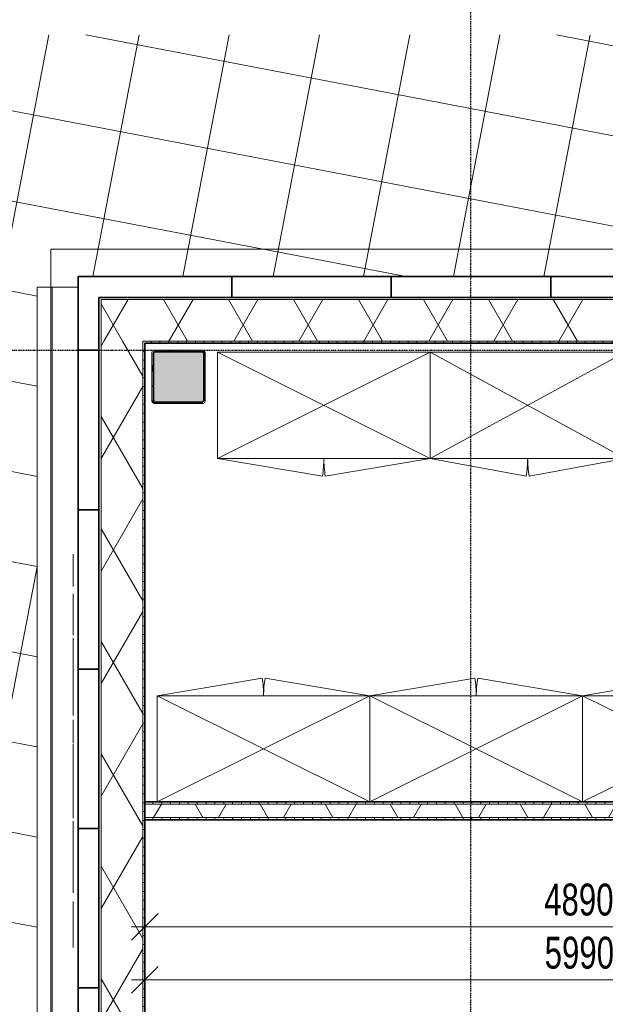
# Model space of a CAD drawing. Header units: millimetres. Extents: x -80560 to 110805, y -11020 to 52719.
# Tile 27 of 152: x 37749 to 41053, y 44108 to 49667. Entities that reach past the tile are written whole.
import ezdxf

# ---------------------------------------------------------------- set-up
doc = ezdxf.new("R2010")
doc.units = ezdxf.units.MM
doc.linetypes.add('CENTER2', pattern=[20, 8, -4, 4, -4])
doc.linetypes.add('DASHED2-1', pattern=[3, 2, -1])
for name, color, linetype, lineweight in [('A-ANNO-DIMS', 211, 'Continuous', 9), ('A-ANNO-DIMS-100', 211, 'Continuous', 9), ('A-DETL-MBND', 5, 'Continuous', 18), ('A-FLOR', 192, 'Continuous', 18), ('A-FLOR-OVHD', 1, 'DASHED2-1', 18), ('A-FLOR-PATT', 8, 'Continuous', 18), ('A-GENM', 13, 'Continuous', 18), ('A-WALL', 113, 'Continuous', 35), ('A-WALL-PATT', 111, 'Continuous', 35), ('G-IMPT', 8, 'Continuous', 18), ('I-FURN', 30, 'Continuous', 18), ('I-WALL', 2, 'Continuous', 18), ('S-COLS', 52, 'Continuous', 18), ('S-GRID', 1, 'Continuous', 9)]:
    doc.layers.add(name, color=color, linetype=linetype, lineweight=lineweight)
doc.styles.add('Arial_6', font='arial.ttf', dxfattribs={"width": 0.7, "height": 180})
doc.dimstyles.new('n3o_1_8', dxfattribs={"dimscale": 304.8, "dimtxt": 183.646692, "dimasz": 0.492126, "dimexe": 0.246063, "dimexo": 0.0625, "dimgap": 0.032808, "dimtad": 1, "dimdec": 0, "dimdsep": 46, "dimtxsty": 'Arial_6', "dimblk1": 'OBLIQUE', "dimblk2": 'OBLIQUE', "dimsah": 1, "dimcen": 0.09, "dimdle": 0.246063, "dimazin": 0, "dimtfac": 1, "dimtdec": 4, "dimtix": 1, "dimtmove": 0, "dimatfit": 3, "dimfxl": 0.246063, "dimfxlon": 1, "dimtvp": 1, "dimtolj": 1, "dimtzin": 0, "dimarcsym": 2})
doc.dimstyles.new('n3o_1_8_1', dxfattribs={"dimscale": 304.8, "dimtxt": 183.646692, "dimasz": 0.492126, "dimexe": 0.246063, "dimexo": 0.0625, "dimgap": 0.032808, "dimtad": 1, "dimdec": 0, "dimdsep": 46, "dimtxsty": 'Arial_6', "dimblk1": 'OBLIQUE', "dimblk2": 'OBLIQUE', "dimsah": 1, "dimcen": 0.09, "dimdle": 0.246063, "dimazin": 0, "dimtfac": 1, "dimtdec": 4, "dimtix": 1, "dimtmove": 2, "dimatfit": 3, "dimfxl": 0.246063, "dimfxlon": 1, "dimtvp": 1, "dimtolj": 1, "dimtzin": 0, "dimarcsym": 2})
pattern_1 = [(60, (24894.82, 0), (-274.963, 158.75), []), (120, (24894.82, 0), (-274.963, -158.75), [])]
pattern_2 = [(90, (41450.07, 45150), (-50, 2e-13), [])]

# ---------------------------------------------------------------- blocks, each defined once
blk = doc.blocks.new('Leonardo College_EHA_1489_R18_CF_situatie_2020_rvt-1-DO_00 begane grond')
at = {"layer": 'A-FLOR-PATT', "lineweight": 9}
h = blk.add_hatch(dxfattribs=at)
h.set_pattern_fill('FP_25', color=43, style=0, pattern_type=2)
h.set_pattern_definition([(169.149, (24084.14, 38525.2), (-94.128, -491.06), []), (259.149, (24084.14, 38525.2), (491.06, -94.128), [])])
h.paths.add_polyline_path([(14151.7, 9821), (14151.7, 34634), (13184, 34634), (13184, 34771), (12951.7, 34771), (12951.7, 48157), (13184, 48157), (13184, 48216), (18550, 48216), (18550, 48157), (19450, 48157), (19450, 48216), (19700, 48216), (19700, 48157), (20600, 48157), (20600, 48216), (21650, 48216), (21650, 48157), (22550, 48157), (22550, 48216), (23000, 48216), (23000, 48157), (24100, 48157), (24100, 48216), (26625, 48216), (26625, 48202), (26650, 48201.5), (26650, 48157), (28000, 48157), (28000, 48202), (28025, 48202), (28025, 48216), (29775, 48216), (29775, 48202), (29800, 48201), (29800, 48157), (29805, 48157), (29805, 48201), (29825, 48201), (29825, 48166.5), (31125, 48166.5), (31125, 48201), (31145, 48201), (31145, 48157), (31150, 48157), (31150, 48202), (31175, 48202), (31175, 48216), (32800, 48216), (32800, 48157), (33630.7, 48157), (33630.7, 49580.6), (7590.2, 49580.6), (7590.2, 9821), (12289, 9821)], flags=0)
h.paths.add_polyline_path([(10632.4, 32055), (10632.4, 32075), (10622.4, 32075), (10622.4, 32055), (10282.4, 32055), (10282.4, 32075), (10272.4, 32075), (10272.4, 32055), (9932.4, 32055), (9932.4, 32075), (9922.4, 32075), (9922.4, 32055), (9582.4, 32055), (9582.4, 32075), (9572.4, 32075), (9572.4, 32055), (9232.4, 32055), (9232.4, 32075), (9222.4, 32075), (9222.4, 32055), (8882.4, 32055), (8882.4, 32075), (8877.4, 32075), (8877.4, 32655), (10977.4, 32655), (10977.4, 32075), (10972.4, 32075), (10972.4, 32055)], flags=0)
h.paths.add_polyline_path([(67959.7, 48157), (67959.7, 49580.6), (48811.5, 49580.6), (48807.2, 48216), (49300, 48216), (49300, 48157), (51100, 48157), (51100, 48216), (54550, 48216), (54550, 48157), (57250, 48157), (57250, 48216), (60400, 48216), (60400, 48157), (62200, 48157), (62200, 48216), (64450, 48216), (64450, 48157), (67499.3, 48157)], flags=0)
h.paths.add_polyline_path([(27719, 48165.9), (27719, 48210.9), (27991, 48210.9), (27991, 48165.9), (27853.6, 48165.9)], flags=0)
h.paths.add_polyline_path([(27266.3, 48165.9), (26659, 48165.9), (26659, 48210.9), (27711, 48210.9), (27711, 48165.9), (27559.9, 48165.9)], flags=0)
h.paths.add_polyline_path([(31120.2, 48171), (29829, 48171), (29829, 48201), (31120.2, 48201)], flags=0)
at = {"layer": 'A-DETL-MBND', "color": 254}
for p, q in [((13037.7, 48157), (13037.7, 39980.3)), ((13037.7, 39980.3), (13037.7, 48157))]:
    blk.add_line(p, q, dxfattribs=at)
at = {"layer": 'A-FLOR', "color": 7}
for p, q in [((12951.7, 34771), (12951.7, 48157)), ((12951.7, 48157), (13184, 48157))]:
    blk.add_line(p, q, dxfattribs=at)
blk = doc.blocks.new('NLRS_28_SCO_UN_staalkolom koker betongevuld_gen_CGA - kolom B-1198830-DO_00 begane grond')
at = {"layer": 'S-COLS', "lineweight": 5}
h = blk.add_hatch(dxfattribs=at)
h.set_pattern_fill('FP_160', color=256, style=0, pattern_type=2)
h.set_pattern_definition([(45, (-13750, -47650), (-99.99975, 99.99975), []), (45, (-13665, -47650), (-99.99975, 99.99975), []), (45, (-13660, -47650), (-99.99975, 99.99975), []), (45, (-13655, -47650), (-99.99975, 99.99975), []), (45, (-13650, -47650), (-99.99975, 99.99975), []), (45, (-13645, -47650), (-99.99975, 99.99975), []), (45, (-13640, -47650), (-99.99975, 99.99975), []), (45, (-13635, -47650), (-99.99975, 99.99975), [])])
h.paths.add_polyline_path([(138, -150), (146.5, -146.5), (150, -138), (150, 138), (146.5, 146.5), (138, 150), (-138, 150), (-146.5, 146.5), (-150, 138), (-150, -138), (-146.5, -146.5), (-138, -150)], flags=0)
h.paths.add_polyline_path([(134, -142), (-134, -142), (-139.7, -139.7), (-142, -134), (-142, 134), (-139.7, 139.7), (-134, 142), (134, 142), (139.7, 139.7), (142, 134), (142, -134), (139.7, -139.7)], flags=0)
at = {"layer": 'S-COLS', "lineweight": 9}
blk.add_hatch(color=256, dxfattribs=at).paths.add_polyline_path([(134, -142), (139.7, -139.7), (142, -134), (142, 134), (139.7, 139.7), (134, 142), (-134, 142), (-139.7, 139.7), (-142, 134), (-142, -134), (-139.7, -139.7), (-134, -142)], flags=0)
at = {"layer": 'S-COLS'}
for p, q in [((-150, 138), (-150, -138)), ((-142, -134), (-142, 134)), ((138, 150), (-138, 150)), ((-134, 142), (134, 142)), ((142, 134), (142, -134)), ((150, -138), (150, 138)), ((-138, -150), (138, -150)), ((134, -142), (-134, -142))]:
    blk.add_line(p, q, dxfattribs=at)
at = {"layer": 'S-COLS', "lineweight": 35}
for p, q in [((-142, 134), (-142, -134)), ((134, 142), (-134, 142)), ((142, -134), (142, 134)), ((-134, -142), (134, -142))]:
    blk.add_line(p, q, dxfattribs=at)
at = {"layer": 'S-COLS'}
for centre, radius, start, end in [((-138, 138), 12, 90, 180), ((-134, 134), 8, 90, 180), ((134, 134), 8, 0, 90), ((138, 138), 12, 0, 90), ((-138, -138), 12, 180, 270), ((-134, -134), 8, 180, 270), ((134, -134), 8, 270, 0), ((138, -138), 12, 270, 360)]:
    blk.add_arc(centre, radius, start, end, dxfattribs=at)
at = {"layer": 'S-COLS', "lineweight": 35}
for centre, start, end in [((-134, 134), 90, 180), ((134, 134), 360, 90), ((-134, -134), 180, 270), ((134, -134), 270, 360)]:
    blk.add_arc(centre, 8, start, end, dxfattribs=at)
blk = doc.blocks.new('19112_SW_LeonardoCollege_R2020_rvt-1-DO_00 begane grond')
at = {"color": 50, "lineweight": 9}
blk.add_blockref('NLRS_28_SCO_UN_staalkolom koker betongevuld_gen_CGA - kolom B-1198830-DO_00 begane grond', (13750, 47650), dxfattribs=at)
blk = doc.blocks.new('82_kast met dubbele deur - Opbergkast 120x60x2100cm-32713132-DO_00 begane grond')
at = {"layer": 'I-FURN'}
for p, q in [((-600, -300), (-600, 300)), ((-600, 300), (600, 300)), ((600, 300), (-600, -300)), ((-600, 300), (600, -300)), ((600, 300), (-600, 300)), ((-600, 300), (-600, -300)), ((-600, -300), (-600, 300)), ((-600, 300), (600, 300)), ((600, 300), (600, -300)), ((600, -300), (600, 300)), ((600, 300), (600, -300)), ((600, -300), (-600, -300)), ((-600, -300), (-8.3, -399.7)), ((-600, -300), (600, -300)), ((600, -300), (-600, -300)), ((600, -300), (8.3, -399.7))]:
    blk.add_line(p, q, dxfattribs=at)
for centre, start, end in [((-600, -300), 350.435, 0), ((600, -300), 180, 189.565)]:
    blk.add_arc(centre, 600, start, end, dxfattribs=at)
blk = doc.blocks.new('82_kast met dubbele deur - Opbergkast 90x60x2100cm-32830086-DO_00 begane grond')
at = {"layer": 'I-FURN'}
for p, q in [((-550, 300), (-9.1, 399.7)), ((550, 300), (9.1, 399.7)), ((550, 300), (-550, 300)), ((-550, 300), (-550, -300)), ((550, -300), (-550, 300)), ((-550, -300), (550, 300)), ((550, 300), (-550, 300)), ((-550, 300), (-550, -300)), ((-550, -300), (-550, 300)), ((-550, 300), (550, 300)), ((550, -300), (550, 300)), ((550, -300), (550, 300)), ((550, 300), (550, -300)), ((-550, -300), (550, -300)), ((-550, -300), (550, -300)), ((550, -300), (-550, -300))]:
    blk.add_line(p, q, dxfattribs=at)
for centre, start, end in [((-550, 300), 0, 10.4439), ((550, 300), 169.5561, 180)]:
    blk.add_arc(centre, 550, start, end, dxfattribs=at)
blk = doc.blocks.new('logo_leonardo - Leonardo_College_gecentreerd_CMYK_dwg_block 6-33094038-DO_00 begane grond')
at = {"layer": 'G-IMPT'}
for points in [[(-789.9, 0), (-789.9, 0), (-788.8, 0), (-786, 0)], [(-786, 0), (-788.8, 0), (-789.9, 0), (-789.9, 0)], [(-786, 0), (-786, 0), (-779.2, 0), (-779.2, 0)], [(-772.7, 0), (-772.7, 0), (-786, 0), (-786, 0)], [(-779.2, 0), (-777, 0), (-776, 0), (-774.8, 0)], [(-774.8, 0), (-774.8, 0), (-772.2, 0), (-772.2, 0)], [(-768.9, 0), (-768.9, 0), (-769.6, 0), (-772.7, 0)], [(-772.2, 0), (-766.8, 0), (-759.5, 0), (-744.2, 0)], [(-749.2, 0), (-762.4, 0), (-768.9, 0), (-768.9, 0)], [(-729.8, 0), (-729.8, 0), (-736.1, 0), (-749.2, 0)], [(-744.2, 0), (-728, 0), (-718.6, 0), (-713.6, 0)], [(-726, 0), (-728.9, 0), (-729.8, 0), (-729.8, 0)], [(-712.7, 0), (-712.7, 0), (-726, 0), (-726, 0)], [(-713.6, 0), (-708.7, 0), (-699.6, 0), (-684.4, 0)], [(-708.9, 0), (-708.9, 0), (-709.8, 0), (-712.7, 0)], [(-689.3, 0), (-701.7, 0), (-708.9, 0), (-708.9, 0)], [(-670, 0), (-670, 0), (-677.2, 0), (-689.3, 0)], [(-684.4, 0), (-664.1, 0), (-649, 0), (-649, 0)], [(-666.1, 0), (-669.1, 0), (-670, 0), (-670, 0)], [(-652.9, 0), (-652.9, 0), (-666.1, 0), (-666.1, 0)], [(-649, 0), (-649, 0), (-649.9, 0), (-652.9, 0)], [(-632.6, 0), (-632.6, 0), (-616.8, 0), (-596.9, 0)], [(-600.4, 0), (-617, 0), (-632.6, 0), (-632.6, 0)], [(-624.9, 0), (-625.6, 0), (-625.3, 0), (-622.5, 0)], [(-622.7, 0), (-622.7, 0), (-624.9, 0), (-624.9, 0)], [(-618.3, 0), (-621.2, 0), (-621.9, 0), (-622.7, 0)], [(-622.5, 0), (-620.3, 0), (-603.9, 0), (-590.3, 0)], [(-591.2, 0), (-601.7, 0), (-611.4, 0), (-618.3, 0)], [(-591.9, 0), (-605.9, 0), (-611.8, 0), (-611.8, 0)], [(-611.8, 0), (-611.8, 0), (-606.5, 0), (-593.8, 0)], [(-566, 0), (-571.1, 0), (-581.3, 0), (-600.4, 0)], [(-596.9, 0), (-589.2, 0), (-577.9, 0), (-569.8, 0)], [(-593.8, 0), (-584.4, 0), (-575.4, 0), (-569.8, 0)], [(-569.8, 0), (-577.8, 0), (-583.8, 0), (-591.9, 0)], [(-569.8, 0), (-569.8, 0), (-574.3, 0), (-591.2, 0)], [(-590.3, 0), (-555.1, 0), (-548.9, 0), (-548.9, 0)], [(-564.7, 0), (-564.7, 0), (-566, 0), (-566, 0)], [(-560.5, 0), (-562.7, 0), (-563.6, 0), (-564.7, 0)], [(-552.7, 0), (-552.7, 0), (-560.5, 0), (-560.5, 0)], [(-548.9, 0), (-548.9, 0), (-549.6, 0), (-552.7, 0)], [(-543.3, 0), (-544.1, 0), (-543.1, 0), (-540.9, 0)], [(-499, 0), (-499, 0), (-543.3, 0), (-543.3, 0)], [(-540.9, 0), (-540.9, 0), (-526.2, 0), (-526.2, 0)], [(-526.2, 0), (-523.6, 0), (-522.7, 0), (-521.2, 0)], [(-521.2, 0), (-521.2, 0), (-495.5, 0), (-495.5, 0)], [(-495.6, 0), (-497.1, 0), (-497.5, 0), (-499, 0)], [(-495.1, 0), (-495.1, 0), (-495.6, 0), (-495.6, 0)], [(-495.5, 0), (-495.5, 0), (-495.3, 0), (-495.3, 0)], [(-495.3, 0), (-495.3, 0), (-469.9, 0), (-469.9, 0)], [(-492, 0), (-493.4, 0), (-493.8, 0), (-495.1, 0)], [(-447.8, 0), (-447.8, 0), (-492, 0), (-492, 0)], [(-469.9, 0), (-468.2, 0), (-467.3, 0), (-464.7, 0)], [(-464.7, 0), (-464.7, 0), (-450.2, 0), (-450.2, 0)], [(-450.2, 0), (-447.4, 0), (-446.9, 0), (-447.8, 0)], [(-447.2, 0), (-447.2, 0), (-425.3, 0), (-398.4, 0)], [(-398.4, 0), (-425.3, 0), (-447.2, 0), (-447.2, 0)], [(-426.4, 0), (-426.4, 0), (-413.9, 0), (-398.4, 0)], [(-398.4, 0), (-413.9, 0), (-426.4, 0), (-426.4, 0)], [(-349.8, 0), (-349.8, 0), (-371.6, 0), (-398.4, 0)], [(-398.4, 0), (-371.6, 0), (-349.8, 0), (-349.8, 0)], [(-398.4, 0), (-383.2, 0), (-370.6, 0), (-370.6, 0)], [(-370.6, 0), (-370.6, 0), (-383.2, 0), (-398.4, 0)], [(-245.1, 0), (-248.2, 0), (-249.1, 0), (-249.1, 0)], [(-249.1, 0), (-249.1, 0), (-248.2, 0), (-245.1, 0)], [(-235.3, 0), (-235.3, 0), (-245.1, 0), (-245.1, 0)], [(-245.1, 0), (-245.1, 0), (-235.3, 0), (-235.3, 0)], [(-231.4, 0), (-231.4, 0), (-232.4, 0), (-235.3, 0)], [(-235.3, 0), (-232.2, 0), (-231.4, 0), (-231.4, 0)], [(-122.8, 0), (-122.8, 0), (-121.7, 0), (-118.9, 0)], [(-118.9, 0), (-121.7, 0), (-122.8, 0), (-122.8, 0)], [(-118.9, 0), (-118.9, 0), (-105.7, 0), (-105.7, 0)], [(-105.7, 0), (-105.7, 0), (-118.9, 0), (-118.9, 0)], [(-105.7, 0), (-102.8, 0), (-101.8, 0), (-101.8, 0)], [(-101.8, 0), (-101.8, 0), (-102.6, 0), (-105.7, 0)], [(-81.2, 0), (-94.8, 0), (-101.8, 0), (-101.8, 0)], [(-101.8, 0), (-97.2, 0), (-89.3, 0), (-75.9, 0)], [(-61.1, 0), (-61.1, 0), (-68.1, 0), (-81.2, 0)], [(-75.9, 0), (-55.6, 0), (-40.2, 0), (-40.2, 0)], [(-57.3, 0), (-60, 0), (-61.1, 0), (-61.1, 0)], [(-44, 0), (-44, 0), (-57.3, 0), (-57.3, 0)], [(-40.2, 0), (-40.2, 0), (-40.9, 0), (-44, 0)], [(-24, 0), (-24, 0), (-8.1, 0), (11.8, 0)], [(8.3, 0), (-8.3, 0), (-24, 0), (-24, 0)], [(-16.2, 0), (-17, 0), (-16.6, 0), (-13.8, 0)], [(-14, 0), (-14, 0), (-16.2, 0), (-16.2, 0)], [(-9.6, 0), (-12.5, 0), (-13.3, 0), (-14, 0)], [(-13.8, 0), (-11.6, 0), (4.8, 0), (18.4, 0)], [(17.5, 0), (7, 0), (-2.8, 0), (-9.6, 0)], [(16.7, 0), (2.7, 0), (-3.2, 0), (-3.2, 0)], [(-3.2, 0), (-3.2, 0), (2.2, 0), (14.9, 0)], [(42.7, 0), (37.5, 0), (27.4, 0), (8.3, 0)], [(11.8, 0), (19.5, 0), (30.7, 0), (38.8, 0)], [(14.9, 0), (24.3, 0), (33.3, 0), (38.8, 0)], [(38.8, 0), (30.9, 0), (24.8, 0), (16.7, 0)], [(38.8, 0), (38.8, 0), (34.4, 0), (17.5, 0)], [(18.4, 0), (53.5, 0), (59.8, 0), (59.8, 0)], [(44, 0), (44, 0), (42.7, 0), (42.7, 0)], [(48.2, 0), (46, 0), (45.1, 0), (44, 0)], [(55.9, 0), (55.9, 0), (48.2, 0), (48.2, 0)], [(59.8, 0), (59.8, 0), (59.1, 0), (55.9, 0)], [(65.3, 0), (64.6, 0), (65.5, 0), (67.7, 0)], [(109.7, 0), (109.7, 0), (65.3, 0), (65.3, 0)], [(67.7, 0), (67.7, 0), (82.5, 0), (82.5, 0)], [(82.5, 0), (85, 0), (86, 0), (87.4, 0)], [(87.4, 0), (87.4, 0), (113.2, 0), (113.2, 0)], [(113, 0), (111.5, 0), (111.2, 0), (109.7, 0)], [(113.6, 0), (113.6, 0), (113, 0), (113, 0)], [(113.2, 0), (113.2, 0), (113.4, 0), (113.4, 0)], [(113.4, 0), (113.4, 0), (138.8, 0), (138.8, 0)], [(116.7, 0), (115.2, 0), (114.9, 0), (113.6, 0)], [(160.9, 0), (160.9, 0), (116.7, 0), (116.7, 0)], [(138.8, 0), (140.5, 0), (141.4, 0), (144, 0)], [(144, 0), (144, 0), (158.5, 0), (158.5, 0)], [(158.5, 0), (161.3, 0), (161.8, 0), (160.9, 0)], [(161.5, 0), (161.5, 0), (183.4, 0), (210.2, 0)], [(210.2, 0), (183.4, 0), (161.5, 0), (161.5, 0)], [(182.3, 0), (182.3, 0), (194.8, 0), (210.2, 0)], [(210.2, 0), (194.8, 0), (182.3, 0), (182.3, 0)], [(258.8, 0), (258.8, 0), (237.1, 0), (210.2, 0)], [(210.2, 0), (237.1, 0), (258.8, 0), (258.8, 0)], [(210.2, 0), (225.5, 0), (238, 0), (238, 0)], [(238, 0), (238, 0), (225.5, 0), (210.2, 0)], [(363.6, 0), (360.5, 0), (359.6, 0), (359.6, 0)], [(359.6, 0), (359.6, 0), (360.5, 0), (363.6, 0)], [(373.4, 0), (373.4, 0), (363.6, 0), (363.6, 0)], [(363.6, 0), (363.6, 0), (373.4, 0), (373.4, 0)], [(377.2, 0), (377.2, 0), (376.3, 0), (373.4, 0)], [(373.4, 0), (376.5, 0), (377.2, 0), (377.2, 0)], [(470.9, 0), (470.2, 0), (471.1, 0), (473.3, 0)], [(515.3, 0), (515.3, 0), (470.9, 0), (470.9, 0)], [(473.3, 0), (473.3, 0), (488.1, 0), (488.1, 0)], [(488.1, 0), (490.6, 0), (491.6, 0), (493, 0)], [(493, 0), (493, 0), (518.8, 0), (518.8, 0)], [(518.6, 0), (517.1, 0), (516.8, 0), (515.3, 0)], [(519.2, 0), (519.2, 0), (518.6, 0), (518.6, 0)], [(518.8, 0), (518.8, 0), (519, 0), (519, 0)], [(519, 0), (519, 0), (544.4, 0), (544.4, 0)], [(522.3, 0), (520.8, 0), (520.5, 0), (519.2, 0)], [(566.5, 0), (566.5, 0), (522.3, 0), (522.3, 0)], [(544.4, 0), (546, 0), (547, 0), (549.5, 0)], [(549.5, 0), (549.5, 0), (564.1, 0), (564.1, 0)], [(564.1, 0), (566.8, 0), (567.4, 0), (566.5, 0)], [(571.5, 0), (570.2, 0), (570.5, 0), (573.3, 0)], [(600.5, 0), (600.5, 0), (571.5, 0), (571.5, 0)], [(573.3, 0), (573.3, 0), (589.3, 0), (589.3, 0)], [(589.3, 0), (591.9, 0), (593.2, 0), (594.1, 0)], [(594.1, 0), (594.1, 0), (609.4, 0), (609.4, 0)], [(603.7, 0), (602.6, 0), (601.5, 0), (600.5, 0)], [(605, 0), (605, 0), (603.7, 0), (603.7, 0)], [(608.6, 0), (607.2, 0), (606.3, 0), (605, 0)], [(637.5, 0), (637.5, 0), (608.6, 0), (608.6, 0)], [(609.4, 0), (609.4, 0), (633.1, 0), (633.1, 0)], [(633.1, 0), (634.2, 0), (635, 0), (636.8, 0)], [(636.8, 0), (636.8, 0), (638.1, 0), (638.1, 0)], [(666.5, 0), (666.5, 0), (637.5, 0), (637.5, 0)], [(638.1, 0), (639.9, 0), (640.5, 0), (641.8, 0)], [(641.8, 0), (641.8, 0), (665.5, 0), (665.5, 0)], [(665.5, 0), (665.5, 0), (680.6, 0), (680.6, 0)], [(670.1, 0), (668.8, 0), (667.7, 0), (666.5, 0)], [(671.4, 0), (671.4, 0), (670.1, 0), (670.1, 0)], [(674.5, 0), (673.6, 0), (672.5, 0), (671.4, 0)], [(703.5, 0), (703.5, 0), (674.5, 0), (674.5, 0)], [(680.6, 0), (681.5, 0), (682.8, 0), (685.8, 0)], [(685.8, 0), (685.8, 0), (701.6, 0), (701.6, 0)], [(701.6, 0), (704.4, 0), (704.7, 0), (703.5, 0)], [(707, 0), (707, 0), (728.9, 0), (755.8, 0)], [(755.8, 0), (728.9, 0), (707, 0), (707, 0)], [(727.8, 0), (727.8, 0), (740.3, 0), (755.8, 0)], [(755.8, 0), (740.3, 0), (727.8, 0), (727.8, 0)], [(804.4, 0), (804.4, 0), (782.6, 0), (755.8, 0)], [(755.8, 0), (782.6, 0), (804.4, 0), (804.4, 0)], [(755.8, 0), (771, 0), (783.5, 0), (783.5, 0)], [(783.5, 0), (783.5, 0), (771, 0), (755.8, 0)]]:
    blk.add_open_spline(points, degree=3, dxfattribs=at)
blk = doc.blocks.new('logo_leonardo - Leonardo_College_gecentreerd_CMYK_dwg_block 5-33094037-DO_00 begane grond')
at = {"layer": 'G-IMPT'}
for points in [[(-528.5, 0), (-528.5, 0), (-491.3, 0), (-445.7, 0)], [(-445.7, 0), (-491.3, 0), (-528.5, 0), (-528.5, 0)], [(-510, 0), (-510, 0), (-481.8, 0), (-445.7, 0)], [(-445.7, 0), (-481.8, 0), (-510, 0), (-510, 0)], [(-445.7, 0), (-424.2, 0), (-407.8, 0), (-396.9, 0)], [(-397.4, 0), (-407.6, 0), (-424.2, 0), (-445.7, 0)], [(-445.7, 0), (-423.3, 0), (-399.9, 0), (-385.1, 0)], [(-385.1, 0), (-399.9, 0), (-423.3, 0), (-445.7, 0)], [(-392.1, 0), (-393.9, 0), (-395.5, 0), (-397.4, 0)], [(-396.9, 0), (-394.8, 0), (-393.5, 0), (-391.8, 0)], [(-385.4, 0), (-385.4, 0), (-392.1, 0), (-392.1, 0)], [(-391.8, 0), (-391.8, 0), (-384.9, 0), (-384.9, 0)], [(-385.1, 0), (-383.3, 0), (-383.5, 0), (-385.4, 0)], [(-384.9, 0), (-383.1, 0), (-383.1, 0), (-385.1, 0)], [(-362.5, 0), (-362.5, 0), (-325.3, 0), (-279.7, 0)], [(-279.7, 0), (-325.3, 0), (-362.5, 0), (-362.5, 0)], [(-344, 0), (-344, 0), (-315.8, 0), (-279.7, 0)], [(-279.7, 0), (-315.8, 0), (-344, 0), (-344, 0)], [(-196.9, 0), (-196.9, 0), (-234.1, 0), (-279.7, 0)], [(-279.7, 0), (-234.1, 0), (-196.9, 0), (-196.9, 0)], [(-215.4, 0), (-215.4, 0), (-243.2, 0), (-279.7, 0)], [(-279.7, 0), (-243.2, 0), (-215.4, 0), (-215.4, 0)], [(-163.8, 0), (-163.8, 0), (-162.9, 0), (-160.1, 0)], [(-160.1, 0), (-162.9, 0), (-163.8, 0), (-163.8, 0)], [(-160.1, 0), (-160.1, 0), (-149.3, 0), (-149.3, 0)], [(-66, 0), (-66, 0), (-160.1, 0), (-160.1, 0)], [(-149.3, 0), (-146.5, 0), (-145.6, 0), (-145.6, 0)], [(-145.6, 0), (-145.6, 0), (-66, 0), (-66, 0)], [(-62.6, 0), (-62.6, 0), (-63.2, 0), (-66, 0)], [(-66, 0), (-63.2, 0), (-62.6, 0), (-62.6, 0)], [(-32, 0), (-32, 0), (-31.1, 0), (-28.3, 0)], [(-28.3, 0), (-31.1, 0), (-32, 0), (-32, 0)], [(-28.3, 0), (-28.3, 0), (-17.5, 0), (-17.5, 0)], [(65.8, 0), (65.8, 0), (-28.3, 0), (-28.3, 0)], [(-17.5, 0), (-14.7, 0), (-13.8, 0), (-13.8, 0)], [(-13.8, 0), (-13.8, 0), (65.8, 0), (65.8, 0)], [(69.3, 0), (69.3, 0), (68.6, 0), (65.8, 0)], [(65.8, 0), (68.6, 0), (69.3, 0), (69.3, 0)], [(99.1, 0), (99.1, 0), (100, 0), (102.8, 0)], [(102.8, 0), (100, 0), (99.1, 0), (99.1, 0)], [(205.7, 0), (205.7, 0), (102.8, 0), (102.8, 0)], [(102.8, 0), (102.8, 0), (205.7, 0), (205.7, 0)], [(117.3, 0), (117.3, 0), (205.7, 0), (205.7, 0)], [(201.5, 0), (201.5, 0), (117.3, 0), (117.3, 0)], [(117.3, 0), (117.3, 0), (201.5, 0), (201.5, 0)], [(205.7, 0), (205.7, 0), (117.3, 0), (117.3, 0)], [(205.2, 0), (205.2, 0), (204.3, 0), (201.5, 0)], [(201.5, 0), (204.3, 0), (205.2, 0), (205.2, 0)], [(209.2, 0), (209.2, 0), (208.5, 0), (205.7, 0)], [(205.7, 0), (208.5, 0), (209.2, 0), (209.2, 0)], [(209.2, 0), (209.2, 0), (208.2, 0), (205.7, 0)], [(205.7, 0), (208.2, 0), (209.2, 0), (209.2, 0)], [(235.1, 0), (235.1, 0), (271.8, 0), (317.4, 0)], [(317.4, 0), (271.8, 0), (235.1, 0), (235.1, 0)], [(317.4, 0), (281.3, 0), (253.6, 0), (253.6, 0)], [(253.6, 0), (253.6, 0), (281.3, 0), (317.4, 0)], [(317.2, 0), (317.2, 0), (318.1, 0), (320.8, 0)], [(320.8, 0), (318.1, 0), (317.2, 0), (317.2, 0)], [(365.3, 0), (354.6, 0), (336.1, 0), (317.4, 0)], [(317.4, 0), (339.8, 0), (362.5, 0), (378, 0)], [(379.6, 0), (364.3, 0), (340, 0), (317.4, 0)], [(317.4, 0), (337.7, 0), (353.9, 0), (365, 0)], [(320.8, 0), (320.8, 0), (379.8, 0), (379.8, 0)], [(365, 0), (365, 0), (320.8, 0), (320.8, 0)], [(370.6, 0), (369, 0), (367.6, 0), (365.3, 0)], [(377.5, 0), (377.5, 0), (370.6, 0), (370.6, 0)], [(378, 0), (380.1, 0), (379.4, 0), (377.5, 0)], [(383.3, 0), (383.3, 0), (382.1, 0), (379.6, 0)], [(379.8, 0), (382.6, 0), (383.3, 0), (383.3, 0)], [(420.3, 0), (420.3, 0), (421.2, 0), (424, 0)], [(424, 0), (421.2, 0), (420.3, 0), (420.3, 0)], [(526.9, 0), (526.9, 0), (424, 0), (424, 0)], [(424, 0), (424, 0), (526.9, 0), (526.9, 0)], [(438.5, 0), (438.5, 0), (526.9, 0), (526.9, 0)], [(522.7, 0), (522.7, 0), (438.5, 0), (438.5, 0)], [(438.5, 0), (438.5, 0), (522.7, 0), (522.7, 0)], [(526.9, 0), (526.9, 0), (438.5, 0), (438.5, 0)], [(526.4, 0), (526.4, 0), (525.5, 0), (522.7, 0)], [(522.7, 0), (525.5, 0), (526.4, 0), (526.4, 0)], [(530.4, 0), (530.4, 0), (529.7, 0), (526.9, 0)], [(526.9, 0), (529.7, 0), (530.4, 0), (530.4, 0)], [(530.4, 0), (530.4, 0), (529.4, 0), (526.9, 0)], [(526.9, 0), (529.4, 0), (530.4, 0), (530.4, 0)]]:
    blk.add_open_spline(points, degree=3, dxfattribs=at)
blk = doc.blocks.new('logo_leonardo - Leonardo_College_gecentreerd_CMYK_dwg_block 4-33094036-DO_00 begane grond')
at = {"layer": 'A-GENM'}
for p, q in [((-1108, 0), (-1043.6, 0)), ((-882.6, 0), (-818.2, 0)), ((-631, 0), (-559.9, 0)), ((-441.2, 0), (-370.6, 0)), ((-312.5, 0), (-248.2, 0)), ((-171.2, 0), (-65.7, 0)), ((2.4, 0), (222.5, 0)), ((294.6, 0), (359, 0)), ((400.2, 0), (469.2, 0)), ((554.8, 0), (619.2, 0)), ((724.8, 0), (796, 0)), ((853.3, 0), (924.5, 0)), ((1043.2, 0), (1113.8, 0))]:
    blk.add_line(p, q, dxfattribs=at)
at = {"layer": 'G-IMPT'}
for points in [[(-1097.3, 0), (-1105.6, 0), (-1108, 0), (-1108, 0)], [(-934.7, 0), (-934.7, 0), (-1097.3, 0), (-1097.3, 0)], [(-1043.6, 0), (-1043.6, 0), (-934.7, 0), (-934.7, 0)], [(-924, 0), (-924, 0), (-926.4, 0), (-934.7, 0)], [(-934.7, 0), (-926.4, 0), (-924, 0), (-924, 0)], [(-871.9, 0), (-880.2, 0), (-882.6, 0), (-882.6, 0)], [(-692.7, 0), (-692.7, 0), (-871.9, 0), (-871.9, 0)], [(-818.2, 0), (-818.2, 0), (-692.7, 0), (-692.7, 0)], [(-682, 0), (-682, 0), (-684.4, 0), (-692.7, 0)], [(-692.7, 0), (-684.4, 0), (-682, 0), (-682, 0)], [(-500.8, 0), (-558.6, 0), (-608.9, 0), (-631, 0)], [(-370.6, 0), (-392.7, 0), (-443, 0), (-500.8, 0)], [(-500.8, 0), (-474.1, 0), (-454.1, 0), (-441.2, 0)], [(-301.9, 0), (-310.2, 0), (-312.5, 0), (-312.5, 0)], [(-258.8, 0), (-258.8, 0), (-301.9, 0), (-301.9, 0)], [(-248.2, 0), (-248.2, 0), (-250.5, 0), (-258.8, 0)], [(-80.7, 0), (-80.7, 0), (-127.2, 0), (-171.2, 0)], [(-73.2, 0), (-76, 0), (-78, 0), (-80.7, 0)], [(-69.3, 0), (-69.3, 0), (-73.2, 0), (-73.2, 0)], [(-65.7, 0), (-65.7, 0), (-66.5, 0), (-69.3, 0)], [(-28.3, 0), (-34.2, 0), (-37.4, 0), (-35, 0)], [(-35, 0), (-35, 0), (-18.8, 0), (2.4, 0)], [(22.3, 0), (22.3, 0), (-28.3, 0), (-28.3, 0)], [(36.1, 0), (31.7, 0), (29.4, 0), (22.3, 0)], [(57, 0), (57, 0), (36.1, 0), (36.1, 0)], [(168, 0), (168, 0), (57, 0), (57, 0)], [(188.9, 0), (188.9, 0), (168, 0), (168, 0)], [(202.7, 0), (195.6, 0), (193.2, 0), (188.9, 0)], [(253.2, 0), (253.2, 0), (202.7, 0), (202.7, 0)], [(222.5, 0), (243.8, 0), (260, 0), (260, 0)], [(260, 0), (262.7, 0), (259.2, 0), (253.2, 0)], [(305.3, 0), (297, 0), (294.6, 0), (294.6, 0)], [(348.3, 0), (348.3, 0), (305.3, 0), (305.3, 0)], [(359, 0), (359, 0), (356.6, 0), (348.3, 0)], [(445.9, 0), (445.9, 0), (419.3, 0), (400.2, 0)], [(464, 0), (455.7, 0), (451, 0), (445.9, 0)], [(503.9, 0), (503.9, 0), (464, 0), (464, 0)], [(469.2, 0), (488.5, 0), (513, 0), (513, 0)], [(513, 0), (518.9, 0), (512.2, 0), (503.9, 0)], [(565.5, 0), (557.2, 0), (554.8, 0), (554.8, 0)], [(666.5, 0), (666.5, 0), (565.5, 0), (565.5, 0)], [(619.2, 0), (619.2, 0), (666.1, 0), (666.1, 0)], [(666.1, 0), (692.2, 0), (711.9, 0), (724.8, 0)], [(796.1, 0), (773.9, 0), (724, 0), (666.5, 0)], [(983.5, 0), (925.8, 0), (875.4, 0), (853.3, 0)], [(924.5, 0), (937.6, 0), (957.6, 0), (983.5, 0)], [(1113.8, 0), (1091.7, 0), (1041.3, 0), (983.5, 0)], [(983.5, 0), (1010.3, 0), (1030.3, 0), (1043.2, 0)]]:
    blk.add_open_spline(points, degree=3, dxfattribs=at)
blk.add_open_spline([(-559.9, 0), (-571.6, 0), (-577.8, 0), (-577.8, 0), (-577.8, 0), (-549.8, 0), (-500.8, 0)], degree=3, knots=[2.52892, 2.52892, 2.52892, 2.52892, 3, 3, 3, 4, 4, 4, 4], dxfattribs=at)
blk = doc.blocks.new('logo_leonardo - logo_leonardo-33093100-DO_00 begane grond')
for name in ['logo_leonardo - Leonardo_College_gecentreerd_CMYK_dwg_block 4-33094036-DO_00 begane grond', 'logo_leonardo - Leonardo_College_gecentreerd_CMYK_dwg_block 6-33094038-DO_00 begane grond', 'logo_leonardo - Leonardo_College_gecentreerd_CMYK_dwg_block 5-33094037-DO_00 begane grond']:
    blk.add_blockref(name, (0, 0))
blk = doc.blocks.new('DIMBLOCK82-DO_00 begane grond')
at = {"layer": 'A-ANNO-DIMS-100'}
for p, q in [((38455.3, 44245.4), (38530.3, 44320.4)), ((38455.3, 44320.4), (38455.3, 44170.4)), ((38455.3, 44245.4), (38455.3, 44320.4)), ((44444.8, 44245.4), (44519.8, 44320.4)), ((44444.8, 44320.4), (44444.8, 44170.4)), ((44444.8, 44245.4), (44444.8, 44320.4)), ((38380.3, 44245.4), (44444.8, 44245.4)), ((38455.3, 44245.4), (38380.3, 44170.4)), ((44444.8, 44245.4), (44369.8, 44170.4))]:
    blk.add_line(p, q, dxfattribs=at)
at = {"layer": 'A-ANNO-DIMS-100', "color": 0, "insert": (40710.7, 44489.1), "char_height": 180, "width": 461.094, "attachment_point": 1, "line_spacing_factor": 0.941778, "style": 'Arial_6'}
blk.add_mtext('5990', dxfattribs=at)
blk = doc.blocks.new('_Oblique')
at = {"color": 0, "linetype": 'ByBlock', "lineweight": -2}
blk.add_line((-0.5, -0.5), (0.5, 0.5), dxfattribs=at)
blk = doc.blocks.new('DIMBLOCK280-DO_00 begane grond')
at = {"layer": 'A-ANNO-DIMS-100'}
for p, q in [((38455.3, 44545.4), (38530.3, 44620.4)), ((38455.3, 44620.4), (38455.3, 44470.4)), ((38455.3, 44545.4), (38455.3, 44620.4)), ((43344.8, 44545.4), (43419.8, 44620.4)), ((43344.8, 44620.4), (43344.8, 44470.4)), ((43344.8, 44545.4), (43344.8, 44620.4)), ((38380.3, 44545.4), (43344.8, 44545.4)), ((38455.3, 44545.4), (38380.3, 44470.4)), ((43344.8, 44545.4), (43269.8, 44470.4))]:
    blk.add_line(p, q, dxfattribs=at)
at = {"layer": 'A-ANNO-DIMS-100', "color": 0, "insert": (40707.9, 44789.1), "char_height": 180, "width": 461.094, "attachment_point": 1, "line_spacing_factor": 0.941778, "style": 'Arial_6'}
blk.add_mtext('4890', dxfattribs=at)

msp = doc.modelspace()

# ---------------------------------------------------------------- hatches: boundary and pattern name
at = {"layer": 'A-WALL-PATT', "lineweight": 18}
h = msp.add_hatch(dxfattribs=at)
h.set_pattern_fill('FP_83', color=256, style=0, pattern_type=2)
h.set_pattern_definition([(180, (55190.07, 48099), (1e-13, -50), [])])
h.paths.add_polyline_path([(72184.3, 48087), (72184.3, 48099), (71767.8, 48099), (71767.8, 48087), (71837.1, 48087)], flags=0)
h.paths.add_polyline_path([(70021.8, 48087), (70021.8, 48099), (60367.8, 48099), (60367.8, 48087), (69983.8, 48087)], flags=0)
h.paths.add_polyline_path([(58915.5, 48087), (59521.8, 48087), (59521.8, 48099), (58767.8, 48099), (58767.8, 48087), (58805.8, 48087)], flags=0)
h.paths.add_polyline_path([(56107.8, 48087), (57721.8, 48087), (57721.8, 48099), (56088.8, 48099), (56088.8, 48087)], flags=0)
h.paths.add_polyline_path([(53042.1, 48087), (54650.8, 48087), (54650.8, 48099), (52938.8, 48099), (52938.8, 48087), (52957.8, 48087)], flags=0)
h.paths.add_polyline_path([(49005.8, 48087), (51500.8, 48087), (51500.8, 48099), (48967.8, 48099), (48967.8, 48087)], flags=0)
h.paths.add_polyline_path([(47883.8, 48087), (47921.8, 48087), (47921.8, 48099), (47417.8, 48099), (47417.8, 48087), (47756, 48087)], flags=0)
h.paths.add_polyline_path([(46571.8, 48087), (46571.8, 48099), (45467.8, 48099), (45467.8, 48087), (46533.8, 48087)], flags=0)
h.paths.add_polyline_path([(44621.8, 48087), (44621.8, 48099), (44317.8, 48099), (44317.8, 48087), (44583.8, 48087)], flags=0)
h.paths.add_polyline_path([(43471.8, 48087), (43471.8, 48099), (38195.8, 48099), (38195.8, 48087), (43433.8, 48087)], flags=0)
h = msp.add_hatch(dxfattribs=at)
h.set_pattern_fill('FP_85', color=256, style=0, pattern_type=2)
h.set_pattern_definition([(270, (38195.82, 41295.25), (50, 9e-14), [])])
h.paths.add_polyline_path([(38195.8, 34751), (38207.8, 34751), (38207.8, 36352), (38195.8, 36352), (38195.8, 34917.1)], flags=0)
h.paths.add_polyline_path([(38195.8, 43273), (38207.8, 43273), (38207.8, 48087), (38195.8, 48087), (38195.8, 44248.4)], flags=0)
h = msp.add_hatch(dxfattribs=at)
h.set_pattern_fill('FP_2', color=256, style=0, pattern_type=2)
h.set_pattern_definition(pattern_1)
h.paths.add_polyline_path([(72184.3, 47852), (72184.3, 48087), (71805.8, 48087), (71805.8, 47852), (71837.1, 47852)], flags=0)
h.paths.add_polyline_path([(69983.8, 47852), (69983.8, 48087), (60405.8, 48087), (60405.8, 47852), (69487.7, 47852)], flags=0)
h.paths.add_polyline_path([(59483.8, 47852), (59483.8, 48087), (58805.8, 48087), (58805.8, 47852), (59209.2, 47852)], flags=0)
h.paths.add_polyline_path([(57683.8, 47852), (57683.8, 48087), (56107.8, 48087), (56107.8, 47852), (57447.2, 47852)], flags=0)
h.paths.add_polyline_path([(54631.8, 47852), (54631.8, 48087), (52957.8, 48087), (52957.8, 47852), (53629.4, 47852)], flags=0)
h.paths.add_polyline_path([(51481.8, 47852), (51481.8, 48087), (49005.8, 48087), (49005.8, 47852), (51280.1, 47852)], flags=0)
h.paths.add_polyline_path([(47883.8, 47852), (47883.8, 48087), (47455.8, 48087), (47455.8, 47852), (47756, 47852)], flags=0)
h.paths.add_polyline_path([(46533.8, 47852), (46533.8, 48087), (45505.8, 48087), (45505.8, 47852), (45994, 47852)], flags=0)
h.paths.add_polyline_path([(44583.8, 47852), (44583.8, 48087), (44355.8, 48087), (44355.8, 47852), (44532.3, 47852)], flags=0)
h.paths.add_polyline_path([(43433.8, 47852), (43433.8, 48087), (38207.8, 48087), (38207.8, 47852), (43057.3, 47852)], flags=0)
h = msp.add_hatch(dxfattribs=at)
h.set_pattern_fill('FP_2', color=256, style=0, pattern_type=2)
h.set_pattern_definition(pattern_1)
h.paths.add_polyline_path([(38358.5, 34763), (38442.8, 34763), (38442.8, 36314), (38207.8, 36314), (38207.8, 34763)], flags=0)
h.paths.add_polyline_path([(38442.8, 39688), (38442.8, 39724), (38295.8, 39724), (38295.8, 39688), (38358.5, 39688)], flags=0)
h.paths.add_polyline_path([(38207.8, 43311), (38442.8, 43311), (38442.8, 47852), (38207.8, 47852), (38207.8, 44248.4)], flags=0)
h = msp.add_hatch(dxfattribs=at)
h.set_pattern_fill('FP_84', color=256, angle=-270, style=0, pattern_type=2)
h.set_pattern_definition([(270, (55190.07, 48099), (50, 2e-13), [])])
h.paths.add_polyline_path([(72184.3, 47839.5), (72184.3, 47852), (71767.8, 47852), (71767.8, 47839.5), (71837.1, 47839.5)], flags=0)
h.paths.add_polyline_path([(70021.8, 47839.5), (70021.8, 47852), (60367.8, 47852), (60367.8, 47839.5), (69644.8, 47839.5)], flags=0)
h.paths.add_polyline_path([(58915.5, 47839.5), (59521.8, 47839.5), (59521.8, 47852), (58767.8, 47852), (58767.8, 47839.5)], flags=0)
h.paths.add_polyline_path([(57153.5, 47839.5), (57721.8, 47839.5), (57721.8, 47852), (56044.8, 47852), (56044.8, 47839.5), (56859.8, 47839.5)], flags=0)
h.paths.add_polyline_path([(54694.8, 47839.5), (54694.8, 47852), (52894.8, 47852), (52894.8, 47839.5), (53629.4, 47839.5)], flags=0)
h.paths.add_polyline_path([(51280.1, 47839.5), (51544.8, 47839.5), (51544.8, 47852), (48967.8, 47852), (48967.8, 47839.5), (50105.4, 47839.5)], flags=0)
h.paths.add_polyline_path([(47756, 47839.5), (47921.8, 47839.5), (47921.8, 47852), (47417.8, 47852), (47417.8, 47839.5)], flags=0)
h.paths.add_polyline_path([(46571.8, 47839.5), (46571.8, 47852), (45467.8, 47852), (45467.8, 47839.5), (45994, 47839.5)], flags=0)
h.paths.add_polyline_path([(44544.8, 47839.5), (44621.8, 47839.5), (44621.8, 47852), (44532.3, 47852), (44532.3, 47839.5)], flags=0)
h.paths.add_polyline_path([(43471.8, 47839.5), (43471.8, 47852), (38442.8, 47852), (38442.8, 47839.5), (43057.3, 47839.5)], flags=0)
h.paths.add_polyline_path([(44317.8, 47839.5), (44457.3, 47839.5), (44457.3, 47852), (44317.8, 47852)], flags=0)
h = msp.add_hatch(dxfattribs=at)
h.set_pattern_fill('FP_86', color=256, angle=90, style=0, pattern_type=2)
h.set_pattern_definition([(1e-13, (38195.82, 41295.25), (-9e-14, 50), [])])
h.paths.add_polyline_path([(38442.8, 34998), (38455.3, 34998), (38455.3, 36352), (38442.8, 36352), (38442.8, 35250.3)], flags=0)
h.paths.add_polyline_path([(38455.3, 39650), (38455.3, 39762), (38442.8, 39762), (38442.8, 39650)], flags=0)
h.paths.add_polyline_path([(38455.3, 43273), (38455.3, 47839.5), (38442.8, 47839.5), (38442.8, 43273)], flags=0)
h = msp.add_hatch(dxfattribs=at)
h.set_pattern_fill('FP_150', color=256, angle=90, style=0, pattern_type=2)
h.set_pattern_definition(pattern_2)
h.paths.add_polyline_path([(44444.8, 45237.5), (44444.8, 45250), (44404.8, 45250), (44404.8, 45237.5)], flags=0)
h.paths.add_polyline_path([(43324.8, 45237.5), (43344.8, 45237.5), (43344.8, 45250), (38455.3, 45250), (38455.3, 45237.5), (42124.8, 45237.5)], flags=0)
h = msp.add_hatch(dxfattribs=at)
h.set_pattern_fill('FP_2', color=256, style=0, pattern_type=2)
h.set_pattern_definition(pattern_1)
h.paths.add_polyline_path([(44404.8, 45162.5), (44457.3, 45162.5), (44457.3, 45237.5), (44404.8, 45237.5)], flags=0)
h.paths.add_polyline_path([(43344.8, 45162.5), (43344.8, 45237.5), (38455.3, 45237.5), (38455.3, 45162.5), (41882.6, 45162.5)], flags=0)
h = msp.add_hatch(dxfattribs=at)
h.set_pattern_fill('FP_150', color=256, angle=90, style=0, pattern_type=2)
h.set_pattern_definition(pattern_2)
h.paths.add_polyline_path([(44444.8, 45150), (44444.8, 45162.5), (44404.8, 45162.5), (44404.8, 45150)], flags=0)
h.paths.add_polyline_path([(43344.8, 45150), (43344.8, 45162.5), (38455.3, 45162.5), (38455.3, 45150), (41882.6, 45150)], flags=0)

# ---------------------------------------------------------------- linework, layer by layer
at = {"layer": 'A-FLOR-OVHD'}
for q in [(37923.8, 35921), (104065.3, 48371)]:
    msp.add_line((37923.8, 48371), q, dxfattribs=at)
at = {"layer": 'A-WALL'}
for p, q in [((43444.8, 48216), (38078.8, 48216)), ((38078.8, 48216), (38078.8, 46000)), ((38944.8, 48099), (38944.8, 48216)), ((39844.8, 48216), (39844.8, 48099)), ((40744.8, 48216), (40744.8, 48099)), ((43471.8, 48099), (38195.8, 48099)), ((38195.8, 46000), (38195.8, 48099)), ((38455.3, 47839.5), (43471.8, 47839.5)), ((38455.3, 43273), (38455.3, 47839.5)), ((38078.8, 47800), (38195.8, 47800)), ((38078.8, 46900), (38195.8, 46900)), ((38078.8, 46000), (38078.8, 43300)), ((38078.8, 46000), (38195.8, 46000)), ((38195.8, 43273), (38195.8, 46000)), ((38078.8, 45100), (38195.8, 45100)), ((38195.8, 44200), (38078.8, 44200))]:
    msp.add_line(p, q, dxfattribs=at)
at = {"layer": 'A-WALL', "lineweight": 18}
for p, q in [((43433.8, 48087), (38207.8, 48087)), ((38207.8, 48087), (38207.8, 43311)), ((43433.8, 47852), (38442.8, 47852)), ((38442.8, 47852), (38442.8, 43311)), ((38455.3, 45237.5), (43344.8, 45237.5)), ((38455.3, 45162.5), (43344.8, 45162.5))]:
    msp.add_line(p, q, dxfattribs=at)
at = {"layer": 'I-WALL', "lineweight": 35}
for p, q in [((43344.8, 45250), (38455.3, 45250)), ((38455.3, 45150), (43344.8, 45150))]:
    msp.add_line(p, q, dxfattribs=at)
at = {"layer": 'S-GRID', "linetype": 'CENTER2', "lineweight": 25}
for p, q in [((40294.8, 4383.3), (40294.8, 52119.1)), ((29945.3, 47800), (110204.9, 47800))]:
    msp.add_line(p, q, dxfattribs=at)

# ---------------------------------------------------------------- block references
at = {"color": 250, "lineweight": 5}
for name in ['Leonardo College_EHA_1489_R18_CF_situatie_2020_rvt-1-DO_00 begane grond', '19112_SW_LeonardoCollege_R2020_rvt-1-DO_00 begane grond']:
    msp.add_blockref(name, (24894.8, 0), dxfattribs=at)
at = {"layer": 'A-GENM', "rotation": 269.9999999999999}
msp.add_blockref('logo_leonardo - logo_leonardo-33093100-DO_00 begane grond', (38050.8, 45542), dxfattribs=at)
at = {"layer": 'I-FURN'}
msp.add_blockref('82_kast met dubbele deur - Opbergkast 120x60x2100cm-32713132-DO_00 begane grond', (39464.8, 47490), dxfattribs=at)
at = {"layer": 'I-FURN', "rotation": 180}
for name, p in [('82_kast met dubbele deur - Opbergkast 90x60x2100cm-32830086-DO_00 begane grond', (40614.8, 47490)), ('82_kast met dubbele deur - Opbergkast 120x60x2100cm-32713132-DO_00 begane grond', (39124.8, 45550)), ('82_kast met dubbele deur - Opbergkast 120x60x2100cm-32713132-DO_00 begane grond', (40324.8, 45550)), ('82_kast met dubbele deur - Opbergkast 120x60x2100cm-32713132-DO_00 begane grond', (41524.8, 45550))]:
    msp.add_blockref(name, p, dxfattribs=at)

# ---------------------------------------------------------------- dimensions: what is measured, and where the dimension line sits
at = {"layer": 'A-ANNO-DIMS'}
dim = msp.add_linear_dim(base=(43344.8189632, 44545.3836204), p1=(38455.3189632, 44620.3836204), p2=(43344.8189632, 44620.3836204), dimstyle='n3o_1_8', override={"dimpost": '<>', "dimfxl": 4889.5}, dxfattribs=at)
dim.commit()
dim.dimension.update_dxf_attribs({"geometry": 'DIMBLOCK280-DO_00 begane grond', "text_midpoint": (40900.0689632, 44647.2867588)})
dim = msp.add_linear_dim(base=(44444.8189632, 44245.3836204), p1=(38455.3189632, 44320.3836204), p2=(44444.8189632, 44320.3836204), dimstyle='n3o_1_8_1', override={"dimpost": '<>', "dimfxl": 5989.5}, dxfattribs=at)
dim.commit()
dim.dimension.update_dxf_attribs({"geometry": 'DIMBLOCK82-DO_00 begane grond', "text_midpoint": (40941.2543114, 44369.0649612), "dimtype": 160})

doc.saveas('drawing.dxf')
